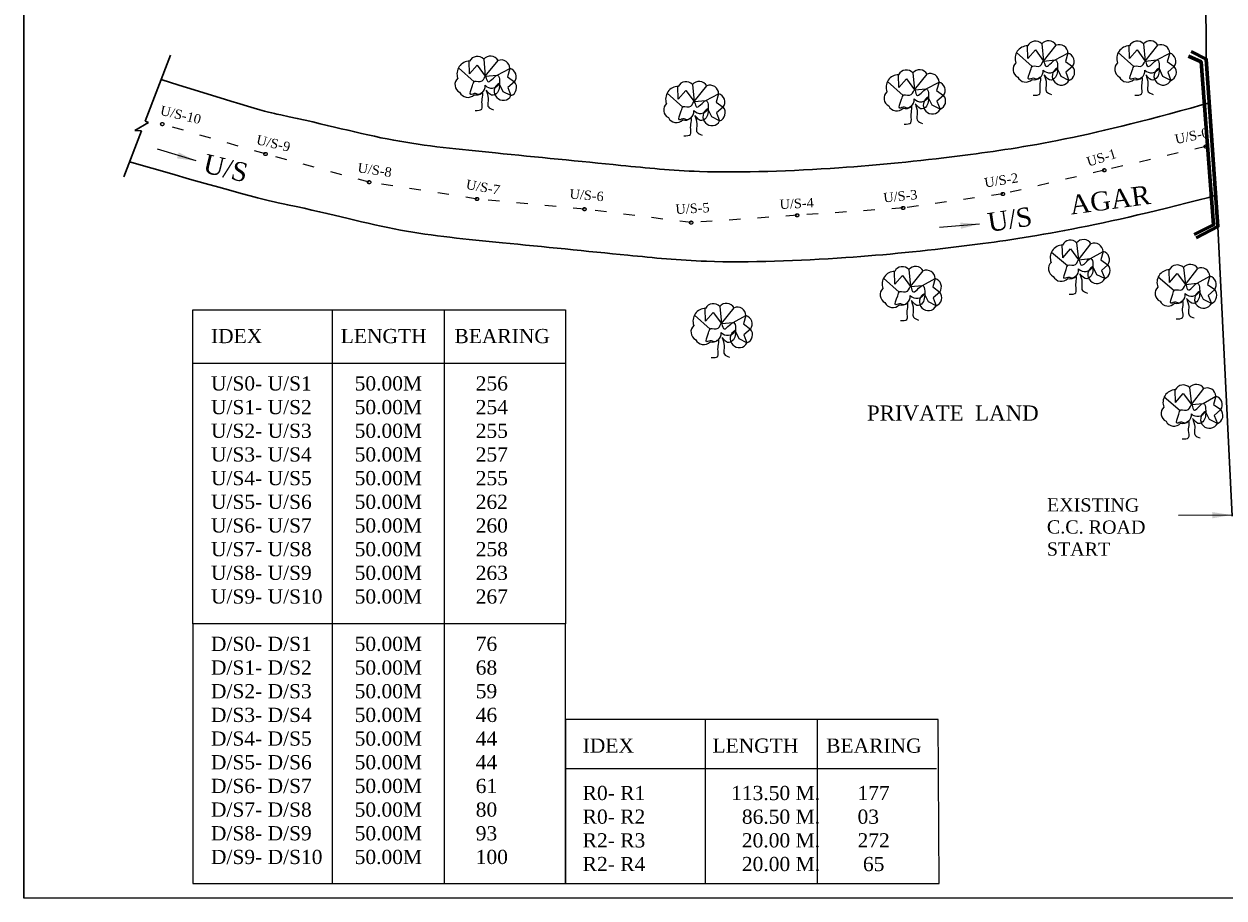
# Model space of a CAD drawing. Header units: millimetres. Extents: x 2054 to 3275, y 664 to 1553.
# Tile 1 of 5: x 2054 to 2688, y 664 to 1126. Entities that reach past the tile are written whole.
import ezdxf

# ---------------------------------------------------------------- set-up
doc = ezdxf.new("R2010")
doc.units = ezdxf.units.MM
doc.linetypes.add('ACAD_ISO03W100', pattern=[30, 12, -18])
doc.layers.add('legend', color=1, linetype='Continuous', lineweight=0)
doc.styles.get("Standard").update_dxf_attribs({"font": 'romantic.ttf'})
doc.dimstyles.new('ISO-25', dxfattribs={"dimtxt": 2.5, "dimasz": 2.5, "dimexe": 1.25, "dimexo": 0.625, "dimtad": 1, "dimtxsty": 'Standard', "dimcen": 2.5, "dimadec": 0, "dimazin": 0, "dimtfac": 1, "dimtmove": 0, "dimatfit": 3, "dimfxl": 1, "dimarcsym": 0})

msp = doc.modelspace()

# ---------------------------------------------------------------- linework, layer by layer
for points in [[(2217.02, 975), (2217.02, 810.63)], [(2276.12, 975), (2276.12, 810.63)], [(2217.02, 810.63), (2217.02, 672.02)], [(2276.12, 810.63), (2276.12, 672.02)], [(2413.71, 758.72), (2413.71, 672.02)], [(2472.81, 758.72), (2472.81, 672.02)], [(2340.05, 732.76), (2535.92, 732.76)]]:
    msp.add_lwpolyline(points)
at = {"layer": 'legend', "color": 3}
for p, q in [((2591.39, 1115.39), (2592.25, 1106.37)), ((2591.39, 1115.39), (2592.25, 1106.37)), ((2592.25, 1106.37), (2598.94, 1114.69)), ((2592.25, 1106.37), (2598.94, 1114.69)), ((2645.09, 1115.39), (2645.94, 1106.37)), ((2645.09, 1115.39), (2645.94, 1106.37)), ((2645.94, 1106.37), (2652.64, 1114.69)), ((2645.94, 1106.37), (2652.64, 1114.69)), ((2578.03, 1110.78), (2586.31, 1103.47)), ((2578.03, 1110.78), (2586.31, 1103.47)), ((2583.96, 1107.7), (2583.79, 1114.38)), ((2583.96, 1107.7), (2583.79, 1114.38)), ((2583.96, 1107.7), (2588.01, 1112.28)), ((2583.96, 1107.7), (2588.01, 1112.28)), ((2588.01, 1112.28), (2592.25, 1106.37)), ((2588.01, 1112.28), (2592.25, 1106.37)), ((2598.49, 1106.92), (2605.24, 1110.53)), ((2598.49, 1106.92), (2605.24, 1110.53)), ((2605.24, 1110.53), (2603.95, 1106.13)), ((2605.24, 1110.53), (2603.95, 1106.13)), ((2631.72, 1110.78), (2640.01, 1103.47)), ((2631.72, 1110.78), (2640.01, 1103.47)), ((2637.65, 1107.7), (2637.48, 1114.38)), ((2637.65, 1107.7), (2637.48, 1114.38)), ((2637.65, 1107.7), (2641.71, 1112.28)), ((2637.65, 1107.7), (2641.71, 1112.28)), ((2641.71, 1112.28), (2645.94, 1106.37)), ((2641.71, 1112.28), (2645.94, 1106.37)), ((2652.18, 1106.92), (2658.94, 1110.53)), ((2652.18, 1106.92), (2658.94, 1110.53)), ((2658.94, 1110.53), (2657.64, 1106.13)), ((2658.94, 1110.53), (2657.64, 1106.13)), ((2283.55, 1102.71), (2291.84, 1095.4)), ((2283.55, 1102.71), (2291.84, 1095.4)), ((2289.48, 1099.63), (2289.31, 1106.31)), ((2289.48, 1099.63), (2289.31, 1106.31)), ((2289.48, 1099.63), (2293.54, 1104.21)), ((2289.48, 1099.63), (2293.54, 1104.21)), ((2293.54, 1104.21), (2297.77, 1098.3)), ((2293.54, 1104.21), (2297.77, 1098.3)), ((2296.92, 1107.32), (2297.77, 1098.3)), ((2296.92, 1107.32), (2297.77, 1098.3)), ((2297.77, 1098.3), (2304.47, 1106.62)), ((2297.77, 1098.3), (2304.47, 1106.62)), ((2304.01, 1098.85), (2310.77, 1102.46)), ((2304.01, 1098.85), (2310.77, 1102.46)), ((2310.77, 1102.46), (2309.47, 1098.06)), ((2310.77, 1102.46), (2309.47, 1098.06)), ((2592.25, 1106.37), (2598.49, 1106.92)), ((2592.25, 1106.37), (2598.49, 1106.92)), ((2601.67, 1098.24), (2599.57, 1102.6)), ((2601.67, 1098.24), (2599.57, 1102.6)), ((2603.95, 1106.13), (2607.64, 1103.41)), ((2603.95, 1106.13), (2607.64, 1103.41)), ((2607.64, 1103.41), (2604.15, 1100.43)), ((2607.64, 1103.41), (2604.15, 1100.43)), ((2645.94, 1106.37), (2652.18, 1106.92)), ((2645.94, 1106.37), (2652.18, 1106.92)), ((2655.36, 1098.24), (2653.27, 1102.6)), ((2655.36, 1098.24), (2653.27, 1102.6)), ((2657.64, 1106.13), (2661.33, 1103.41)), ((2657.64, 1106.13), (2661.33, 1103.41)), ((2661.33, 1103.41), (2657.84, 1100.43)), ((2661.33, 1103.41), (2657.84, 1100.43)), ((2297.77, 1098.3), (2304.01, 1098.85)), ((2297.77, 1098.3), (2304.01, 1098.85)), ((2309.47, 1098.06), (2313.16, 1095.34)), ((2309.47, 1098.06), (2313.16, 1095.34)), ((2509.98, 1095.52), (2518.27, 1088.21)), ((2509.98, 1095.52), (2518.27, 1088.21)), ((2515.91, 1092.43), (2515.74, 1099.12)), ((2515.91, 1092.43), (2515.74, 1099.12)), ((2515.91, 1092.43), (2519.97, 1097.01)), ((2515.91, 1092.43), (2519.97, 1097.01)), ((2519.97, 1097.01), (2524.2, 1091.1)), ((2519.97, 1097.01), (2524.2, 1091.1)), ((2523.35, 1100.13), (2524.2, 1091.1)), ((2523.35, 1100.13), (2524.2, 1091.1)), ((2524.2, 1091.1), (2530.9, 1099.43)), ((2524.2, 1091.1), (2530.9, 1099.43)), ((2605.75, 1096.14), (2601.67, 1098.24)), ((2605.75, 1096.14), (2601.67, 1098.24)), ((2604.15, 1100.43), (2605.75, 1096.14)), ((2604.15, 1100.43), (2605.75, 1096.14)), ((2659.45, 1096.14), (2655.36, 1098.24)), ((2659.45, 1096.14), (2655.36, 1098.24)), ((2657.84, 1100.43), (2659.45, 1096.14)), ((2657.84, 1100.43), (2659.45, 1096.14)), ((2307.19, 1090.17), (2305.1, 1094.54)), ((2307.19, 1090.17), (2305.1, 1094.54)), ((2311.28, 1088.07), (2307.19, 1090.17)), ((2311.28, 1088.07), (2307.19, 1090.17)), ((2313.16, 1095.34), (2309.67, 1092.36)), ((2313.16, 1095.34), (2309.67, 1092.36)), ((2309.67, 1092.36), (2311.28, 1088.07)), ((2309.67, 1092.36), (2311.28, 1088.07)), ((2393.68, 1089.35), (2401.96, 1082.04)), ((2393.68, 1089.35), (2401.96, 1082.04)), ((2399.61, 1086.26), (2399.44, 1092.95)), ((2399.61, 1086.26), (2399.44, 1092.95)), ((2399.61, 1086.26), (2403.66, 1090.84)), ((2399.61, 1086.26), (2403.66, 1090.84)), ((2403.66, 1090.84), (2407.9, 1084.94)), ((2403.66, 1090.84), (2407.9, 1084.94)), ((2407.04, 1093.96), (2407.9, 1084.94)), ((2407.04, 1093.96), (2407.9, 1084.94)), ((2407.9, 1084.94), (2414.59, 1093.26)), ((2407.9, 1084.94), (2414.59, 1093.26)), ((2524.2, 1091.1), (2530.44, 1091.65)), ((2524.2, 1091.1), (2530.44, 1091.65)), ((2530.44, 1091.65), (2537.2, 1095.27)), ((2530.44, 1091.65), (2537.2, 1095.27)), ((2537.2, 1095.27), (2535.9, 1090.87)), ((2537.2, 1095.27), (2535.9, 1090.87)), ((2535.9, 1090.87), (2539.59, 1088.14)), ((2535.9, 1090.87), (2539.59, 1088.14)), ((2407.9, 1084.94), (2414.14, 1085.48)), ((2407.9, 1084.94), (2414.14, 1085.48)), ((2414.14, 1085.48), (2420.89, 1089.1)), ((2414.14, 1085.48), (2420.89, 1089.1)), ((2420.89, 1089.1), (2419.6, 1084.7)), ((2420.89, 1089.1), (2419.6, 1084.7)), ((2419.6, 1084.7), (2423.29, 1081.98)), ((2419.6, 1084.7), (2423.29, 1081.98)), ((2533.62, 1082.98), (2531.53, 1087.34)), ((2533.62, 1082.98), (2531.53, 1087.34)), ((2537.71, 1080.87), (2533.62, 1082.98)), ((2537.71, 1080.87), (2533.62, 1082.98)), ((2539.59, 1088.14), (2536.1, 1085.17)), ((2539.59, 1088.14), (2536.1, 1085.17)), ((2536.1, 1085.17), (2537.71, 1080.87)), ((2536.1, 1085.17), (2537.71, 1080.87)), ((2417.32, 1076.81), (2415.22, 1081.17)), ((2417.32, 1076.81), (2415.22, 1081.17)), ((2421.4, 1074.7), (2417.32, 1076.81)), ((2421.4, 1074.7), (2417.32, 1076.81)), ((2423.29, 1081.98), (2419.8, 1079)), ((2423.29, 1081.98), (2419.8, 1079)), ((2419.8, 1079), (2421.4, 1074.7)), ((2419.8, 1079), (2421.4, 1074.7)), ((2602.55, 1002.5), (2602.22, 1009.18)), ((2602.55, 1002.5), (2602.22, 1009.18)), ((2602.55, 1002.5), (2606.49, 1007.17)), ((2602.55, 1002.5), (2606.49, 1007.17)), ((2606.49, 1007.17), (2610.86, 1001.37)), ((2606.49, 1007.17), (2610.86, 1001.37)), ((2609.8, 1010.37), (2610.86, 1001.37)), ((2609.8, 1010.37), (2610.86, 1001.37)), ((2610.86, 1001.37), (2617.37, 1009.84)), ((2610.86, 1001.37), (2617.37, 1009.84)), ((2596.54, 1005.45), (2604.99, 998.33)), ((2596.54, 1005.45), (2604.99, 998.33)), ((2610.86, 1001.37), (2617.09, 1002.06)), ((2610.86, 1001.37), (2617.09, 1002.06)), ((2617.09, 1002.06), (2623.76, 1005.82)), ((2617.09, 1002.06), (2623.76, 1005.82)), ((2623.76, 1005.82), (2622.56, 1001.39)), ((2623.76, 1005.82), (2622.56, 1001.39)), ((2622.56, 1001.39), (2626.32, 998.76)), ((2622.56, 1001.39), (2626.32, 998.76)), ((2513.86, 988.6), (2513.69, 995.29)), ((2513.86, 988.6), (2513.69, 995.29)), ((2521.29, 996.3), (2522.14, 987.28)), ((2521.29, 996.3), (2522.14, 987.28)), ((2522.14, 987.28), (2528.84, 995.6)), ((2522.14, 987.28), (2528.84, 995.6)), ((2620.46, 993.46), (2618.27, 997.77)), ((2620.46, 993.46), (2618.27, 997.77)), ((2626.32, 998.76), (2622.9, 995.7)), ((2626.32, 998.76), (2622.9, 995.7)), ((2622.9, 995.7), (2624.6, 991.44)), ((2622.9, 995.7), (2624.6, 991.44)), ((2658.87, 989.43), (2658.55, 996.11)), ((2658.87, 989.43), (2658.55, 996.11)), ((2666.13, 997.29), (2667.19, 988.29)), ((2666.13, 997.29), (2667.19, 988.29)), ((2667.19, 988.29), (2673.69, 996.77)), ((2667.19, 988.29), (2673.69, 996.77)), ((2507.92, 991.69), (2516.21, 984.38)), ((2507.92, 991.69), (2516.21, 984.38)), ((2513.86, 988.6), (2517.91, 993.18)), ((2513.86, 988.6), (2517.91, 993.18)), ((2517.91, 993.18), (2522.14, 987.28)), ((2517.91, 993.18), (2522.14, 987.28)), ((2528.38, 987.83), (2535.14, 991.44)), ((2528.38, 987.83), (2535.14, 991.44)), ((2535.14, 991.44), (2533.84, 987.04)), ((2535.14, 991.44), (2533.84, 987.04)), ((2624.6, 991.44), (2620.46, 993.46)), ((2624.6, 991.44), (2620.46, 993.46)), ((2652.87, 992.38), (2661.32, 985.26)), ((2652.87, 992.38), (2661.32, 985.26)), ((2658.87, 989.43), (2662.82, 994.1)), ((2658.87, 989.43), (2662.82, 994.1)), ((2662.82, 994.1), (2667.19, 988.29)), ((2662.82, 994.1), (2667.19, 988.29)), ((2667.19, 988.29), (2673.42, 988.98)), ((2667.19, 988.29), (2673.42, 988.98)), ((2673.42, 988.98), (2680.09, 992.75)), ((2673.42, 988.98), (2680.09, 992.75)), ((2680.09, 992.75), (2678.89, 988.32)), ((2680.09, 992.75), (2678.89, 988.32)), ((2678.89, 988.32), (2682.64, 985.68)), ((2678.89, 988.32), (2682.64, 985.68)), ((2522.14, 987.28), (2528.38, 987.83)), ((2522.14, 987.28), (2528.38, 987.83)), ((2531.56, 979.15), (2529.47, 983.51)), ((2531.56, 979.15), (2529.47, 983.51)), ((2533.84, 987.04), (2537.53, 984.32)), ((2533.84, 987.04), (2537.53, 984.32)), ((2537.53, 984.32), (2534.05, 981.34)), ((2537.53, 984.32), (2534.05, 981.34)), ((2676.79, 980.38), (2674.6, 984.69)), ((2676.79, 980.38), (2674.6, 984.69)), ((2682.64, 985.68), (2679.22, 982.63)), ((2682.64, 985.68), (2679.22, 982.63)), ((2679.22, 982.63), (2680.92, 978.37)), ((2679.22, 982.63), (2680.92, 978.37)), ((2414.02, 969.07), (2413.85, 975.76)), ((2414.02, 969.07), (2413.85, 975.76)), ((2421.45, 976.77), (2422.31, 967.75)), ((2421.45, 976.77), (2422.31, 967.75)), ((2422.31, 967.75), (2429, 976.07)), ((2422.31, 967.75), (2429, 976.07)), ((2535.65, 977.04), (2531.56, 979.15)), ((2535.65, 977.04), (2531.56, 979.15)), ((2534.05, 981.34), (2535.65, 977.04)), ((2534.05, 981.34), (2535.65, 977.04)), ((2680.92, 978.37), (2676.79, 980.38)), ((2680.92, 978.37), (2676.79, 980.38)), ((2408.09, 972.16), (2416.37, 964.85)), ((2408.09, 972.16), (2416.37, 964.85)), ((2414.02, 969.07), (2418.07, 973.65)), ((2414.02, 969.07), (2418.07, 973.65)), ((2418.07, 973.65), (2422.31, 967.75)), ((2418.07, 973.65), (2422.31, 967.75)), ((2428.55, 968.29), (2435.3, 971.91)), ((2428.55, 968.29), (2435.3, 971.91)), ((2435.3, 971.91), (2434.01, 967.51)), ((2435.3, 971.91), (2434.01, 967.51)), ((2422.31, 967.75), (2428.55, 968.29)), ((2422.31, 967.75), (2428.55, 968.29)), ((2431.73, 959.62), (2429.63, 963.98)), ((2431.73, 959.62), (2429.63, 963.98)), ((2434.01, 967.51), (2437.7, 964.79)), ((2434.01, 967.51), (2437.7, 964.79)), ((2437.7, 964.79), (2434.21, 961.81)), ((2437.7, 964.79), (2434.21, 961.81)), ((2435.81, 957.51), (2431.73, 959.62)), ((2435.81, 957.51), (2431.73, 959.62)), ((2434.21, 961.81), (2435.81, 957.51)), ((2434.21, 961.81), (2435.81, 957.51)), ((2662.05, 926.04), (2661.73, 932.72)), ((2662.05, 926.04), (2661.73, 932.72)), ((2669.3, 933.9), (2670.36, 924.9)), ((2669.3, 933.9), (2670.36, 924.9)), ((2670.36, 924.9), (2676.87, 933.38)), ((2670.36, 924.9), (2676.87, 933.38)), ((2656.04, 928.99), (2664.49, 921.87)), ((2656.04, 928.99), (2664.49, 921.87)), ((2662.05, 926.04), (2666, 930.71)), ((2662.05, 926.04), (2666, 930.71)), ((2666, 930.71), (2670.36, 924.9)), ((2666, 930.71), (2670.36, 924.9)), ((2670.36, 924.9), (2676.59, 925.59)), ((2670.36, 924.9), (2676.59, 925.59)), ((2676.59, 925.59), (2683.26, 929.36)), ((2676.59, 925.59), (2683.26, 929.36)), ((2683.26, 929.36), (2682.06, 924.93)), ((2683.26, 929.36), (2682.06, 924.93)), ((2682.06, 924.93), (2685.82, 922.29)), ((2682.06, 924.93), (2685.82, 922.29)), ((2679.97, 916.99), (2677.77, 921.3)), ((2679.97, 916.99), (2677.77, 921.3)), ((2685.82, 922.29), (2682.4, 919.24)), ((2685.82, 922.29), (2682.4, 919.24)), ((2682.4, 919.24), (2684.1, 914.98)), ((2682.4, 919.24), (2684.1, 914.98)), ((2684.1, 914.98), (2679.97, 916.99)), ((2684.1, 914.98), (2679.97, 916.99))]:
    msp.add_line(p, q, dxfattribs=at)
at = {"layer": 'legend', "color": 5, "lineweight": 30}
for p, q in [((2118.25, 1074.54), (2131.67, 1109.53)), ((2112.83, 1069.71), (2120.04, 1073.9)), ((2120.04, 1073.9), (2118.25, 1074.54)), ((2106.92, 1045.14), (2116.33, 1069.56)), ((2116.33, 1069.56), (2112.83, 1069.71))]:
    msp.add_line(p, q, dxfattribs=at)
at = {"layer": 'legend', "color": 6, "linetype": 'ACAD_ISO03W100', "lineweight": 20, "ltscale": 0.5}
for p, q in [((2181.75, 1057.27), (2127.29, 1073.05)), ((2677.94, 1061.22), (2624.38, 1048.68)), ((2236.45, 1042.37), (2181.75, 1057.27)), ((2624.38, 1048.68), (2570.83, 1036.15)), ((2293.38, 1033.5), (2236.45, 1042.37)), ((2350.09, 1028.13), (2293.38, 1033.5)), ((2570.83, 1036.15), (2518.22, 1028.76)), ((2406.37, 1021.03), (2350.09, 1028.13)), ((2518.22, 1028.76), (2462.29, 1024.89)), ((2462.29, 1024.89), (2406.37, 1021.03))]:
    msp.add_line(p, q, dxfattribs=at)
at = {"layer": 'legend', "color": 6, "lineweight": 30}
msp.add_line((2684.35, 1019.01), (2691.93, 865.99), dxfattribs=at)
at = {"layer": 'legend', "color": 1, "linetype": 'Continuous'}
msp.add_lwpolyline([(3274.81, 664.38), (2054.32, 664.38), (2054.32, 1449.53), (3274.81, 1449.53)], close=True, dxfattribs=at)
at = {"layer": 'legend', "color": 7, "linetype": 'Continuous'}
msp.add_lwpolyline([(3274.8, 664.39), (2054.33, 664.39), (2054.33, 1449.52), (3274.8, 1449.52)], close=True, dxfattribs=at)
at = {"layer": 'legend', "color": 3}
for points in [[(2577.69, 1105.38, 0.520567), (2578.69, 1097.92, 0.520567), (2586.32, 1096.66, 0.520567), (2592.11, 1101.6, 0.520567), (2599.57, 1102.6, 0.520567), (2598.29, 1095.13, 0.520567), (2605.75, 1096.14, 0.520567), (2607.64, 1103.41, 0.520567), (2605.24, 1110.53, 0.520567), (2598.94, 1114.69, 0.520567), (2591.39, 1115.39, 0.520567), (2583.93, 1114.38, 0.520567)], [(2577.69, 1105.38, 0.520567), (2578.69, 1097.92, 0.520567), (2586.32, 1096.66, 0.520567), (2592.11, 1101.6, 0.520567), (2599.57, 1102.6, 0.520567), (2598.29, 1095.13, 0.520567), (2605.75, 1096.14, 0.520567), (2607.64, 1103.41, 0.520567), (2605.24, 1110.53, 0.520567), (2598.94, 1114.69, 0.520567), (2591.39, 1115.39, 0.520567), (2583.93, 1114.38, 0.520567)], [(2631.38, 1105.38, 0.520567), (2632.39, 1097.92, 0.520567), (2640.02, 1096.66, 0.520567), (2645.8, 1101.6, 0.520567), (2653.27, 1102.6, 0.520567), (2651.98, 1095.13, 0.520567), (2659.45, 1096.14, 0.520567), (2661.33, 1103.41, 0.520567), (2658.94, 1110.53, 0.520567), (2652.64, 1114.69, 0.520567), (2645.09, 1115.39, 0.520567), (2637.62, 1114.38, 0.520567)], [(2631.38, 1105.38, 0.520567), (2632.39, 1097.92, 0.520567), (2640.02, 1096.66, 0.520567), (2645.8, 1101.6, 0.520567), (2653.27, 1102.6, 0.520567), (2651.98, 1095.13, 0.520567), (2659.45, 1096.14, 0.520567), (2661.33, 1103.41, 0.520567), (2658.94, 1110.53, 0.520567), (2652.64, 1114.69, 0.520567), (2645.09, 1115.39, 0.520567), (2637.62, 1114.38, 0.520567)], [(2283.21, 1097.31, 0.520567), (2284.22, 1089.85, 0.520567), (2291.85, 1088.59, 0.520567), (2297.63, 1093.53, 0.520567), (2305.1, 1094.54, 0.520567), (2303.81, 1087.06, 0.520567), (2311.28, 1088.07, 0.520567), (2313.16, 1095.34, 0.520567), (2310.77, 1102.46, 0.520567), (2304.47, 1106.62, 0.520567), (2296.92, 1107.32, 0.520567), (2289.45, 1106.31, 0.520567)], [(2283.21, 1097.31, 0.520567), (2284.22, 1089.85, 0.520567), (2291.85, 1088.59, 0.520567), (2297.63, 1093.53, 0.520567), (2305.1, 1094.54, 0.520567), (2303.81, 1087.06, 0.520567), (2311.28, 1088.07, 0.520567), (2313.16, 1095.34, 0.520567), (2310.77, 1102.46, 0.520567), (2304.47, 1106.62, 0.520567), (2296.92, 1107.32, 0.520567), (2289.45, 1106.31, 0.520567)], [(2393.34, 1083.94, 0.520567), (2394.34, 1076.49, 0.520567), (2401.97, 1075.23, 0.520567), (2407.76, 1080.16, 0.520567), (2415.22, 1081.17, 0.520567), (2413.94, 1073.69, 0.520567), (2421.4, 1074.7, 0.520567), (2423.29, 1081.98, 0.520567), (2420.89, 1089.1, 0.520567), (2414.59, 1093.26, 0.520567), (2407.04, 1093.96, 0.520567), (2399.58, 1092.95, 0.520567)], [(2393.34, 1083.94, 0.520567), (2394.34, 1076.49, 0.520567), (2401.97, 1075.23, 0.520567), (2407.76, 1080.16, 0.520567), (2415.22, 1081.17, 0.520567), (2413.94, 1073.69, 0.520567), (2421.4, 1074.7, 0.520567), (2423.29, 1081.98, 0.520567), (2420.89, 1089.1, 0.520567), (2414.59, 1093.26, 0.520567), (2407.04, 1093.96, 0.520567), (2399.58, 1092.95, 0.520567)], [(2509.64, 1090.11, 0.520567), (2510.65, 1082.66, 0.520567), (2518.28, 1081.4, 0.520567), (2524.06, 1086.33, 0.520567), (2531.53, 1087.34, 0.520567), (2530.24, 1079.86, 0.520567), (2537.71, 1080.87, 0.520567), (2539.59, 1088.14, 0.520567), (2537.2, 1095.27, 0.520567), (2530.9, 1099.43, 0.520567), (2523.35, 1100.13, 0.520567), (2515.88, 1099.12, 0.520567)], [(2509.64, 1090.11, 0.520567), (2510.65, 1082.66, 0.520567), (2518.28, 1081.4, 0.520567), (2524.06, 1086.33, 0.520567), (2531.53, 1087.34, 0.520567), (2530.24, 1079.86, 0.520567), (2537.71, 1080.87, 0.520567), (2539.59, 1088.14, 0.520567), (2537.2, 1095.27, 0.520567), (2530.9, 1099.43, 0.520567), (2523.35, 1100.13, 0.520567), (2515.88, 1099.12, 0.520567)], [(2596.33, 1000.04, 0.520567), (2597.5, 992.61, 0.520567), (2605.16, 991.53, 0.520567), (2610.83, 996.59, 0.520567), (2618.27, 997.77, 0.520567), (2617.16, 990.26, 0.520567), (2624.6, 991.44, 0.520567), (2626.32, 998.76, 0.520567), (2623.76, 1005.82, 0.520567), (2617.37, 1009.84, 0.520567), (2609.8, 1010.37, 0.520567), (2602.36, 1009.19, 0.520567)], [(2596.33, 1000.04, 0.520567), (2597.5, 992.61, 0.520567), (2605.16, 991.53, 0.520567), (2610.83, 996.59, 0.520567), (2618.27, 997.77, 0.520567), (2617.16, 990.26, 0.520567), (2624.6, 991.44, 0.520567), (2626.32, 998.76, 0.520567), (2623.76, 1005.82, 0.520567), (2617.37, 1009.84, 0.520567), (2609.8, 1010.37, 0.520567), (2602.36, 1009.19, 0.520567)], [(2507.58, 986.29, 0.520567), (2508.59, 978.83, 0.520567), (2516.22, 977.57, 0.520567), (2522, 982.51, 0.520567), (2529.47, 983.51, 0.520567), (2528.18, 976.04, 0.520567), (2535.65, 977.04, 0.520567), (2537.53, 984.32, 0.520567), (2535.14, 991.44, 0.520567), (2528.84, 995.6, 0.520567), (2521.29, 996.3, 0.520567), (2513.82, 995.29, 0.520567)], [(2507.58, 986.29, 0.520567), (2508.59, 978.83, 0.520567), (2516.22, 977.57, 0.520567), (2522, 982.51, 0.520567), (2529.47, 983.51, 0.520567), (2528.18, 976.04, 0.520567), (2535.65, 977.04, 0.520567), (2537.53, 984.32, 0.520567), (2535.14, 991.44, 0.520567), (2528.84, 995.6, 0.520567), (2521.29, 996.3, 0.520567), (2513.82, 995.29, 0.520567)], [(2652.66, 986.97, 0.520567), (2653.83, 979.54, 0.520567), (2661.49, 978.45, 0.520567), (2667.16, 983.52, 0.520567), (2674.6, 984.69, 0.520567), (2673.49, 977.19, 0.520567), (2680.92, 978.37, 0.520567), (2682.64, 985.68, 0.520567), (2680.09, 992.75, 0.520567), (2673.69, 996.77, 0.520567), (2666.13, 997.29, 0.520567), (2658.69, 996.12, 0.520567)], [(2652.66, 986.97, 0.520567), (2653.83, 979.54, 0.520567), (2661.49, 978.45, 0.520567), (2667.16, 983.52, 0.520567), (2674.6, 984.69, 0.520567), (2673.49, 977.19, 0.520567), (2680.92, 978.37, 0.520567), (2682.64, 985.68, 0.520567), (2680.09, 992.75, 0.520567), (2673.69, 996.77, 0.520567), (2666.13, 997.29, 0.520567), (2658.69, 996.12, 0.520567)], [(2407.75, 966.75, 0.520567), (2408.75, 959.3, 0.520567), (2416.38, 958.04, 0.520567), (2422.17, 962.97, 0.520567), (2429.63, 963.98, 0.520567), (2428.35, 956.5, 0.520567), (2435.81, 957.51, 0.520567), (2437.7, 964.79, 0.520567), (2435.3, 971.91, 0.520567), (2429, 976.07, 0.520567), (2421.45, 976.77, 0.520567), (2413.99, 975.76, 0.520567)], [(2407.75, 966.75, 0.520567), (2408.75, 959.3, 0.520567), (2416.38, 958.04, 0.520567), (2422.17, 962.97, 0.520567), (2429.63, 963.98, 0.520567), (2428.35, 956.5, 0.520567), (2435.81, 957.51, 0.520567), (2437.7, 964.79, 0.520567), (2435.3, 971.91, 0.520567), (2429, 976.07, 0.520567), (2421.45, 976.77, 0.520567), (2413.99, 975.76, 0.520567)], [(2655.83, 923.58, 0.520567), (2657, 916.15, 0.520567), (2664.66, 915.06, 0.520567), (2670.33, 920.13, 0.520567), (2677.77, 921.3, 0.520567), (2676.66, 913.8, 0.520567), (2684.1, 914.98, 0.520567), (2685.82, 922.29, 0.520567), (2683.26, 929.36, 0.520567), (2676.87, 933.38, 0.520567), (2669.3, 933.9, 0.520567), (2661.86, 932.72, 0.520567)], [(2655.83, 923.58, 0.520567), (2657, 916.15, 0.520567), (2664.66, 915.06, 0.520567), (2670.33, 920.13, 0.520567), (2677.77, 921.3, 0.520567), (2676.66, 913.8, 0.520567), (2684.1, 914.98, 0.520567), (2685.82, 922.29, 0.520567), (2683.26, 929.36, 0.520567), (2676.87, 933.38, 0.520567), (2669.3, 933.9, 0.520567), (2661.86, 932.72, 0.520567)]]:
    msp.add_lwpolyline(points, format="xyb", close=True, dxfattribs=at)
at = {"layer": 'legend', "color": 1, "lineweight": 60}
for points in [[(2671.76, 1014.71), (2682.07, 1019.94), (2675.49, 1106.01), (2668.91, 1108.86)], [(2672.82, 1012.99), (2684.35, 1019.01), (2678.18, 1107.28), (2670.32, 1111.42)]]:
    msp.add_lwpolyline(points, dxfattribs=at)
at = {"layer": 'legend', "color": 148}
for points in [[(2143.36, 975), (2340.05, 975), (2340.05, 809.11), (2143.36, 809.11)], [(2143.36, 975), (2340.05, 975), (2340.05, 946.56), (2143.36, 946.56)], [(2340.05, 809.11), (2143.36, 809.11), (2143.36, 672.02), (2340.05, 672.02)], [(2536.74, 758.72), (2340.05, 758.72), (2340.05, 672.02), (2537.2, 672.02)]]:
    msp.add_lwpolyline(points, close=True, dxfattribs=at)
at = {"layer": 'legend', "color": 6, "linetype": 'ACAD_ISO03W100', "lineweight": 20, "ltscale": 0.5}
for centre in [(2127.29, 1073.05), (2127.29, 1073.05), (2181.75, 1057.27), (2181.75, 1057.27), (2677.94, 1061.22), (2624.38, 1048.68), (2624.38, 1048.68), (2236.45, 1042.37), (2293.38, 1033.5), (2570.83, 1036.15), (2570.83, 1036.15), (2350.09, 1028.13), (2518.22, 1028.76), (2406.37, 1021.03), (2406.37, 1021.03), (2462.29, 1024.89), (2462.29, 1024.89)]:
    msp.add_circle(centre, 0.86, dxfattribs=at)
at = {"layer": 'legend', "color": 6, "lineweight": 30}
msp.add_open_spline([(2678.19, 1104.93), (2677.66, 1186.97), (2676.1, 1223.12), (2646.5, 1232.61), (2613.82, 1230.85)], degree=3, knots=[0, 0, 0, 0, 46.215674, 97.464973, 97.464973, 97.464973, 97.464973], dxfattribs=at)
at = {"layer": 'legend', "color": 3}
for points in [[(2586.9, 1088.36), (2590.35, 1089.04), (2590.47, 1092.76), (2590.87, 1096.33), (2590.68, 1097.7), (2588.85, 1096.72), (2587.06, 1097.23), (2584.54, 1096.72), (2585.48, 1101.44), (2586.63, 1103.71), (2590.59, 1103.89), (2592.36, 1106.39), (2593.31, 1103.76), (2598.4, 1106.91), (2599.65, 1100.95), (2598.63, 1097.81), (2595.5, 1096.41), (2592.69, 1099.03), (2593.64, 1095.71), (2593.89, 1090.17), (2596.48, 1088.66)], [(2586.9, 1088.36), (2590.35, 1089.04), (2590.47, 1092.76), (2590.87, 1096.33), (2590.68, 1097.7), (2588.85, 1096.72), (2587.06, 1097.23), (2584.54, 1096.72), (2585.48, 1101.44), (2586.63, 1103.71), (2590.59, 1103.89), (2592.36, 1106.39), (2593.31, 1103.76), (2598.4, 1106.91), (2599.65, 1100.95), (2598.63, 1097.81), (2595.5, 1096.41), (2592.69, 1099.03), (2593.64, 1095.71), (2593.89, 1090.17), (2596.48, 1088.66)], [(2640.59, 1088.36), (2644.04, 1089.04), (2644.16, 1092.76), (2644.56, 1096.33), (2644.38, 1097.7), (2642.54, 1096.72), (2640.75, 1097.23), (2638.23, 1096.72), (2639.17, 1101.44), (2640.32, 1103.71), (2644.28, 1103.89), (2646.06, 1106.39), (2647.01, 1103.76), (2652.1, 1106.91), (2653.34, 1100.95), (2652.32, 1097.81), (2649.2, 1096.41), (2646.39, 1099.03), (2647.33, 1095.71), (2647.58, 1090.17), (2650.18, 1088.66)], [(2640.59, 1088.36), (2644.04, 1089.04), (2644.16, 1092.76), (2644.56, 1096.33), (2644.38, 1097.7), (2642.54, 1096.72), (2640.75, 1097.23), (2638.23, 1096.72), (2639.17, 1101.44), (2640.32, 1103.71), (2644.28, 1103.89), (2646.06, 1106.39), (2647.01, 1103.76), (2652.1, 1106.91), (2653.34, 1100.95), (2652.32, 1097.81), (2649.2, 1096.41), (2646.39, 1099.03), (2647.33, 1095.71), (2647.58, 1090.17), (2650.18, 1088.66)], [(2292.42, 1080.29), (2295.87, 1080.97), (2295.99, 1084.69), (2296.39, 1088.26), (2296.2, 1089.63), (2294.37, 1088.65), (2292.58, 1089.16), (2290.06, 1088.65), (2291, 1093.37), (2292.15, 1095.64), (2296.11, 1095.83), (2297.89, 1098.32), (2298.84, 1095.69), (2303.93, 1098.84), (2305.17, 1092.88), (2304.15, 1089.74), (2301.03, 1088.34), (2298.22, 1090.96), (2299.16, 1087.64), (2299.41, 1082.1), (2302.01, 1080.59)], [(2292.42, 1080.29), (2295.87, 1080.97), (2295.99, 1084.69), (2296.39, 1088.26), (2296.2, 1089.63), (2294.37, 1088.65), (2292.58, 1089.16), (2290.06, 1088.65), (2291, 1093.37), (2292.15, 1095.64), (2296.11, 1095.83), (2297.89, 1098.32), (2298.84, 1095.69), (2303.93, 1098.84), (2305.17, 1092.88), (2304.15, 1089.74), (2301.03, 1088.34), (2298.22, 1090.96), (2299.16, 1087.64), (2299.41, 1082.1), (2302.01, 1080.59)], [(2518.85, 1073.1), (2522.3, 1073.78), (2522.42, 1077.5), (2522.82, 1081.07), (2522.64, 1082.44), (2520.8, 1081.45), (2519.01, 1081.96), (2516.49, 1081.45), (2517.43, 1086.18), (2518.58, 1088.45), (2522.55, 1088.63), (2524.32, 1091.13), (2525.27, 1088.5), (2530.36, 1091.64), (2531.6, 1085.68), (2530.58, 1082.55), (2527.46, 1081.15), (2524.65, 1083.77), (2525.59, 1080.45), (2525.84, 1074.91), (2528.44, 1073.4)], [(2518.85, 1073.1), (2522.3, 1073.78), (2522.42, 1077.5), (2522.82, 1081.07), (2522.64, 1082.44), (2520.8, 1081.45), (2519.01, 1081.96), (2516.49, 1081.45), (2517.43, 1086.18), (2518.58, 1088.45), (2522.55, 1088.63), (2524.32, 1091.13), (2525.27, 1088.5), (2530.36, 1091.64), (2531.6, 1085.68), (2530.58, 1082.55), (2527.46, 1081.15), (2524.65, 1083.77), (2525.59, 1080.45), (2525.84, 1074.91), (2528.44, 1073.4)], [(2402.55, 1066.93), (2406, 1067.61), (2406.12, 1071.33), (2406.52, 1074.9), (2406.33, 1076.27), (2404.5, 1075.28), (2402.71, 1075.8), (2400.19, 1075.28), (2401.13, 1080.01), (2402.28, 1082.28), (2406.24, 1082.46), (2408.01, 1084.96), (2408.97, 1082.33), (2414.05, 1085.47), (2415.3, 1079.51), (2414.28, 1076.38), (2411.15, 1074.98), (2408.34, 1077.6), (2409.29, 1074.28), (2409.54, 1068.74), (2412.14, 1067.23)], [(2402.55, 1066.93), (2406, 1067.61), (2406.12, 1071.33), (2406.52, 1074.9), (2406.33, 1076.27), (2404.5, 1075.28), (2402.71, 1075.8), (2400.19, 1075.28), (2401.13, 1080.01), (2402.28, 1082.28), (2406.24, 1082.46), (2408.01, 1084.96), (2408.97, 1082.33), (2414.05, 1085.47), (2415.3, 1079.51), (2414.28, 1076.38), (2411.15, 1074.98), (2408.34, 1077.6), (2409.29, 1074.28), (2409.54, 1068.74), (2412.14, 1067.23)], [(2605.92, 983.24), (2609.36, 984), (2609.39, 987.72), (2609.71, 991.3), (2609.49, 992.66), (2607.68, 991.64), (2605.88, 992.11), (2603.37, 991.54), (2604.21, 996.29), (2605.3, 998.58), (2609.26, 998.85), (2610.98, 1001.39), (2611.99, 998.78), (2617, 1002.04), (2618.38, 996.11), (2617.44, 992.96), (2614.34, 991.49), (2611.47, 994.04), (2612.49, 990.74), (2612.87, 985.21), (2615.5, 983.76)], [(2605.92, 983.24), (2609.36, 984), (2609.39, 987.72), (2609.71, 991.3), (2609.49, 992.66), (2607.68, 991.64), (2605.88, 992.11), (2603.37, 991.54), (2604.21, 996.29), (2605.3, 998.58), (2609.26, 998.85), (2610.98, 1001.39), (2611.99, 998.78), (2617, 1002.04), (2618.38, 996.11), (2617.44, 992.96), (2614.34, 991.49), (2611.47, 994.04), (2612.49, 990.74), (2612.87, 985.21), (2615.5, 983.76)], [(2516.79, 969.27), (2520.24, 969.95), (2520.36, 973.67), (2520.76, 977.24), (2520.58, 978.61), (2518.74, 977.62), (2516.96, 978.14), (2514.43, 977.62), (2515.38, 982.35), (2516.52, 984.62), (2520.49, 984.8), (2522.26, 987.3), (2523.21, 984.67), (2528.3, 987.81), (2529.54, 981.85), (2528.52, 978.72), (2525.4, 977.32), (2522.59, 979.94), (2523.53, 976.62), (2523.79, 971.08), (2526.38, 969.57)], [(2516.79, 969.27), (2520.24, 969.95), (2520.36, 973.67), (2520.76, 977.24), (2520.58, 978.61), (2518.74, 977.62), (2516.96, 978.14), (2514.43, 977.62), (2515.38, 982.35), (2516.52, 984.62), (2520.49, 984.8), (2522.26, 987.3), (2523.21, 984.67), (2528.3, 987.81), (2529.54, 981.85), (2528.52, 978.72), (2525.4, 977.32), (2522.59, 979.94), (2523.53, 976.62), (2523.79, 971.08), (2526.38, 969.57)], [(2662.25, 970.17), (2665.68, 970.93), (2665.72, 974.65), (2666.04, 978.23), (2665.82, 979.59), (2664.01, 978.56), (2662.21, 979.04), (2659.7, 978.47), (2660.54, 983.21), (2661.63, 985.51), (2665.59, 985.78), (2667.3, 988.32), (2668.32, 985.71), (2673.33, 988.97), (2674.71, 983.04), (2673.76, 979.88), (2670.67, 978.41), (2667.8, 980.97), (2668.82, 977.67), (2669.2, 972.14), (2671.83, 970.69)], [(2662.25, 970.17), (2665.68, 970.93), (2665.72, 974.65), (2666.04, 978.23), (2665.82, 979.59), (2664.01, 978.56), (2662.21, 979.04), (2659.7, 978.47), (2660.54, 983.21), (2661.63, 985.51), (2665.59, 985.78), (2667.3, 988.32), (2668.32, 985.71), (2673.33, 988.97), (2674.71, 983.04), (2673.76, 979.88), (2670.67, 978.41), (2667.8, 980.97), (2668.82, 977.67), (2669.2, 972.14), (2671.83, 970.69)], [(2416.96, 949.74), (2420.41, 950.42), (2420.53, 954.14), (2420.93, 957.71), (2420.74, 959.08), (2418.91, 958.09), (2417.12, 958.61), (2414.6, 958.09), (2415.54, 962.82), (2416.69, 965.09), (2420.65, 965.27), (2422.42, 967.77), (2423.38, 965.14), (2428.46, 968.28), (2429.71, 962.32), (2428.69, 959.19), (2425.56, 957.79), (2422.75, 960.41), (2423.7, 957.09), (2423.95, 951.55), (2426.54, 950.04)], [(2416.96, 949.74), (2420.41, 950.42), (2420.53, 954.14), (2420.93, 957.71), (2420.74, 959.08), (2418.91, 958.09), (2417.12, 958.61), (2414.6, 958.09), (2415.54, 962.82), (2416.69, 965.09), (2420.65, 965.27), (2422.42, 967.77), (2423.38, 965.14), (2428.46, 968.28), (2429.71, 962.32), (2428.69, 959.19), (2425.56, 957.79), (2422.75, 960.41), (2423.7, 957.09), (2423.95, 951.55), (2426.54, 950.04)], [(2665.42, 906.78), (2668.86, 907.54), (2668.89, 911.26), (2669.21, 914.83), (2668.99, 916.2), (2667.18, 915.17), (2665.39, 915.65), (2662.87, 915.07), (2663.71, 919.82), (2664.81, 922.12), (2668.76, 922.39), (2670.48, 924.93), (2671.49, 922.32), (2676.5, 925.58), (2677.88, 919.65), (2676.94, 916.49), (2673.84, 915.02), (2670.97, 917.58), (2671.99, 914.28), (2672.37, 908.74), (2675, 907.3)], [(2665.42, 906.78), (2668.86, 907.54), (2668.89, 911.26), (2669.21, 914.83), (2668.99, 916.2), (2667.18, 915.17), (2665.39, 915.65), (2662.87, 915.07), (2663.71, 919.82), (2664.81, 922.12), (2668.76, 922.39), (2670.48, 924.93), (2671.49, 922.32), (2676.5, 925.58), (2677.88, 919.65), (2676.94, 916.49), (2673.84, 915.02), (2670.97, 917.58), (2671.99, 914.28), (2672.37, 908.74), (2675, 907.3)]]:
    msp.add_spline(points, degree=3, dxfattribs=at)
at = {"layer": 'legend', "color": 5, "lineweight": 30}
for points, knots in [([(2679.77, 1084.31), (2679.77, 1084.31), (2614.34, 1065.49), (2551.42, 1056.04), (2482.47, 1049.16), (2415.96, 1046.56), (2362.92, 1051.89), (2303.62, 1057.77), (2247.61, 1063.24), (2209.81, 1074.03), (2178.85, 1080.11), (2126.76, 1096.61)], [724.459102, 724.459102, 724.459102, 724.459102, 726.937364, 806.081199, 866.326495, 936.422046, 982.228347, 1053.508397, 1117.532878, 1185.98926, 1201.260881, 1201.260881, 1201.260881, 1201.260881]), ([(2683.51, 1035.42), (2683.51, 1035.42), (2617.96, 1018.06), (2555.04, 1008.62), (2486.09, 1001.73), (2419.59, 999.14), (2366.54, 1004.47), (2307.25, 1010.35), (2251.23, 1015.82), (2211.39, 1027.19), (2176.46, 1033.85), (2110.06, 1053.18)], [724.459102, 724.459102, 724.459102, 724.459102, 726.937364, 806.081199, 866.326495, 936.422046, 982.228347, 1053.508397, 1117.532878, 1185.98926, 1209.278896, 1209.278896, 1209.278896, 1209.278896])]:
    msp.add_open_spline(points, degree=3, knots=knots, dxfattribs=at)

# ---------------------------------------------------------------- texts
at = {"char_height": 7.5, "width": 199.5424, "attachment_point": 1}
for s, insert in [('IDEX^I^I   LENGTH^I   BEARING\\P\\PU/S0- U/S1        50.00M          256\\PU/S1- U/S2        50.00M          254\\PU/S2- U/S3        50.00M          255\\PU/S3- U/S4        50.00M          257\\PU/S4- U/S5        50.00M          255\\PU/S5- U/S6        50.00M          262\\PU/S6- U/S7        50.00M          260\\PU/S7- U/S8        50.00M          258\\PU/S8- U/S9        50.00M          263\\PU/S9- U/S10      50.00M          267\\P\\PD/S0- D/S1        50.00M          76\\PD/S1- D/S2        50.00M          68\\PD/S2- D/S3        50.00M          59\\PD/S3- D/S4        50.00M          46\\PD/S4- D/S5        50.00M          44\\PD/S5- D/S6        50.00M          44 \\PD/S6- D/S7        50.00M          61\\PD/S7- D/S8        50.00M          80\\PD/S8- D/S9        50.00M          93\\PD/S9- D/S10      50.00M          100', (2152.97, 964.88)), ('IDEX^I^I   LENGTH^I   BEARING\\P\\PR0- R1                113.50 M.       177\\PR0- R2                  86.50 M.       03\\PR2- R3                  20.00 M.       272\\PR2- R4                  20.00 M.        65', (2349.13, 748.6))]:
    msp.add_mtext(s, dxfattribs=dict(at, insert=insert))
at = {"layer": 'legend', "linetype": 'ACAD_ISO03W100', "lineweight": 100, "char_height": 5, "width": 42, "attachment_point": 1}
for s, insert, rotation in [('U/S-10^I', (2126.97, 1082.88), 346.7523), ('U/S-0^I^I', (2661.21, 1067.36), 12.24982), ('U/S-9', (2177.71, 1067.4), 346.80977), ('US-1^I', (2614.55, 1055.33), 17.39353), ('U/S-8^I', (2230.84, 1052.6), 351.72255), ('U/S-2^I', (2560.75, 1044.49), 8.97706), ('U/S-7^I', (2288.11, 1043.83), 349.76327), ('U/S-6^I', (2342.49, 1038.78), 355.13839), ('U/S-4^I', (2452.91, 1033.15), 3.11784), ('U/S-3^I', (2507.55, 1036.61), 5.92798), ('U/S-5^I', (2397.96, 1030.56), 3.11784)]:
    msp.add_mtext(s, dxfattribs=dict(at, insert=insert, rotation=rotation))
at = {"layer": 'legend', "char_height": 10, "width": 7.0281, "attachment_point": 1}
for insert, rotation in [((2150.57, 1057.45), 346.29798), ((2562.14, 1025.94), 8.62799)]:
    msp.add_mtext('U/S', dxfattribs=dict(at, insert=insert, rotation=rotation))
at = {"layer": 'legend', "color": 0, "linetype": 'ACAD_ISO03W100', "lineweight": 100, "insert": (2605.5, 1035.18), "char_height": 10, "width": 46.2714, "attachment_point": 1, "rotation": 7.64186}
msp.add_mtext('AGAR', dxfattribs=at)
at = {"layer": 'legend', "color": 0, "insert": (2499.14, 924.48), "char_height": 7, "width": 108.0426, "attachment_point": 1}
msp.add_mtext('{\\H1.1429x;\\C6;PRIVATE  LAND}', dxfattribs=at)
at = {"layer": 'legend', "color": 0, "insert": (2594.16, 875.53), "char_height": 7, "width": 68.3842, "attachment_point": 1, "rotation": 359.82548}
msp.add_mtext('EXISTING C.C. ROAD START', dxfattribs=at)

# ---------------------------------------------------------------- leaders
at = {"layer": 'legend'}
for points in [[(2145.1, 1053.59), (2124.84, 1059.83)], [(2558.54, 1020.29), (2537.43, 1018.37)], [(2691.44, 866.63), (2663.49, 866.37)]]:
    msp.add_leader(points, dimstyle='ISO-25', override={"dimasz": 10, "dimtad": 0}, dxfattribs=at)

doc.saveas('drawing.dxf')
